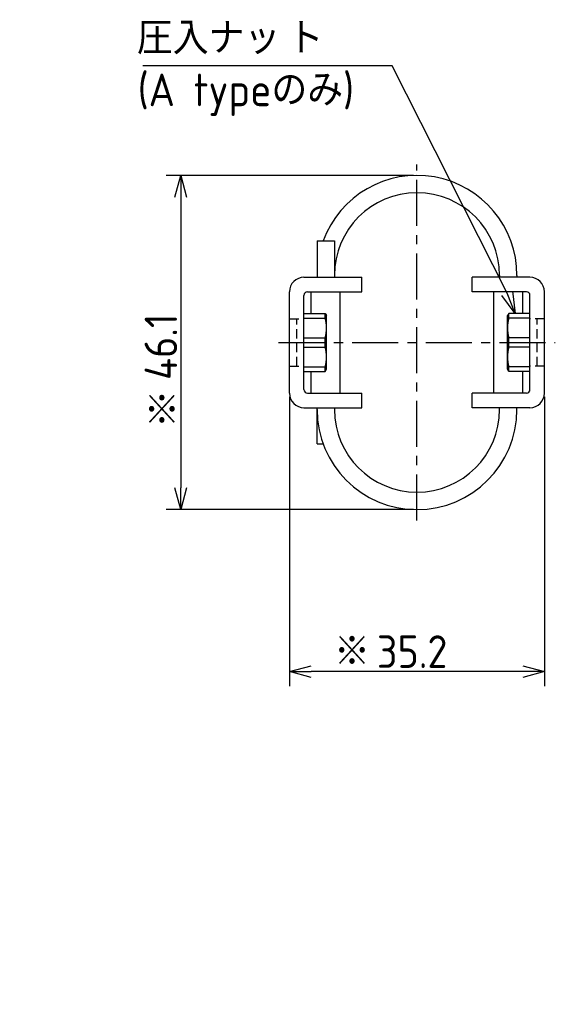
# Model space of a CAD drawing. Extents: x -74 to 312, y 149 to 285.
# Tile 12 of 12: x 238 to 312, y 149 to 285. Entities that reach past the tile are written whole.
import ezdxf

# ---------------------------------------------------------------- set-up
doc = ezdxf.new("R2010")
doc.units = 0
doc.header["$LTSCALE"] = 0.2
doc.linetypes.add('CENTER', pattern=[50.8, 31.75, -6.35, 6.35, -6.35])
doc.linetypes.add('HIDDEN', pattern=[9.525, 6.35, -3.175])
doc.layers.get('0').update_dxf_attribs({"linetype": 'CONTINUOUS'})
doc.layers.get('DEFPOINTS').update_dxf_attribs({"linetype": 'CONTINUOUS'})
doc.layers.add('18-0-CON', color=3, linetype='CONTINUOUS')
doc.styles.add('DIMENSION', font='isocp.shx', dxfattribs={"bigfont": 'bigfont.shx'})
doc.styles.get("Standard").update_dxf_attribs({"font": 'isocp.shx', "bigfont": 'bigfont.shx'})
doc.dimstyles.get("Standard").update_dxf_attribs({"dimtxt": 0.18, "dimasz": 0.18, "dimexe": 0.18, "dimexo": 0.0625, "dimgap": 0.09, "dimtad": 0, "dimtih": 1, "dimtoh": 1, "dimzin": 0, "dimcen": 0.09, "dimazin": 3, "dimtfac": 1, "dimtofl": 0, "dimtmove": 0, "dimatfit": 3})

# ---------------------------------------------------------------- blocks, each defined once
blk = doc.blocks.new('_OPEN30')
at = {"color": 0, "linetype": 'BYBLOCK'}
for p, q in [((-1, 0.268), (0, 0)), ((0, 0), (-1, -0.268)), ((0, 0), (-1, 0))]:
    blk.add_line(p, q, dxfattribs=at)
blk = doc.blocks.new('*U41')
at = {"color": 0, "style": 'DIMENSION'}
blk.add_text('35.2', height=4.5, dxfattribs=at).set_placement((287.07, 195.5))
blk = doc.blocks.new('*D40')
at = {"color": 0}
for p, q in [((275.01, 232.9), (275.01, 193)), ((310.21, 232.9), (310.21, 193)), ((307.21, 195), (278.01, 195))]:
    blk.add_line(p, q, dxfattribs=at)
at = {"layer": 'DEFPOINTS', "color": 0}
for p in [(275.01, 233.4), (310.21, 233.4), (275.01, 195)]:
    blk.add_point(p, dxfattribs=at)
at = {"color": 0, "xscale": 3, "yscale": 3, "zscale": 3, "rotation": 180}
blk.add_blockref('_OPEN30', (275.01, 195), dxfattribs=at)
at = {"color": 0, "xscale": 3, "yscale": 3, "zscale": 3}
blk.add_blockref('_OPEN30', (310.21, 195), dxfattribs=at)
at = {"layer": '18-0-CON'}
blk.add_blockref('*U41', (0, 0), dxfattribs=at)
blk = doc.blocks.new('*U43')
at = {"color": 0, "style": 'DIMENSION'}
blk.add_text('46.1', height=4.5, rotation=90, dxfattribs=at).set_placement((259.5, 235.23))
blk = doc.blocks.new('*D42')
at = {"color": 0}
for p, q in [((292.11, 263.45), (258, 263.45)), ((260, 260.45), (260, 220.35)), ((292.11, 217.35), (258, 217.35))]:
    blk.add_line(p, q, dxfattribs=at)
at = {"layer": 'DEFPOINTS', "color": 0}
for p in [(292.61, 263.45), (260, 217.35), (292.61, 217.35)]:
    blk.add_point(p, dxfattribs=at)
at = {"color": 0, "xscale": 3, "yscale": 3, "zscale": 3}
for p, rotation in [((260, 263.45), 90), ((260, 217.35), 270)]:
    blk.add_blockref('_OPEN30', p, dxfattribs=dict(at, rotation=rotation))
at = {"layer": '18-0-CON'}
blk.add_blockref('*U43', (0, 0), dxfattribs=at)
blk = doc.blocks.new('*U98')
at = {"color": 0}
blk.add_text('(A typeのみ)', height=4.5, dxfattribs=at).set_placement((254.05, 273))
blk = doc.blocks.new('*U100')
blk.add_text('また、ヘリカル防振器はレベリング機能が御座いませんので、お客様にてシム等を用いてレベリングをお願い致します。', height=5).set_placement((-60.43, 149.67))
blk = doc.blocks.new('*U102')
at = {"layer": '18-0-CON'}
blk.add_text('※', height=4.5, dxfattribs=at).set_placement((254.91, 228.77))
blk = doc.blocks.new('*U103')
at = {"layer": '18-0-CON'}
blk.add_text('※', height=4.5, dxfattribs=at).set_placement((281.16, 195.51))

msp = doc.modelspace()

# ---------------------------------------------------------------- linework, layer by layer
at = {"color": 0, "linetype": 'CENTER'}
for p, q in [((292.606, 215.853), (292.606, 264.953)), ((273.506, 240.403), (311.706, 240.403))]:
    msp.add_line(p, q, dxfattribs=at)
for p, q in [((278.806, 254.403), (281.206, 254.403)), ((277.006, 249.403), (285.006, 249.403)), ((285.006, 247.403), (285.006, 249.403)), ((308.206, 249.403), (300.206, 249.403)), ((300.206, 247.403), (300.206, 249.403)), ((275.006, 233.403), (275.006, 247.403)), ((277.506, 247.403), (285.006, 247.403)), ((278.006, 244.403), (278.006, 247.403)), ((282.006, 233.403), (282.006, 247.403)), ((307.706, 247.403), (300.206, 247.403)), ((303.206, 233.403), (303.206, 247.403)), ((307.206, 244.403), (307.206, 247.403)), ((310.206, 233.403), (310.206, 247.403)), ((277.006, 233.903), (277.006, 246.903)), ((308.206, 233.903), (308.206, 246.903)), ((277.006, 244.403), (279.933, 244.403)), ((277.006, 243.773), (279.933, 243.773)), ((279.933, 243.773), (279.933, 244.403)), ((279.933, 244.403), (280.106, 244.103)), ((280.106, 236.703), (280.106, 244.103)), ((305.28, 244.403), (305.106, 244.103)), ((305.106, 236.703), (305.106, 244.103)), ((308.206, 244.403), (305.28, 244.403)), ((305.28, 243.773), (305.28, 244.403)), ((308.206, 243.773), (305.28, 243.773)), ((277.006, 241.038), (279.933, 241.038)), ((279.933, 239.768), (279.933, 241.038)), ((308.206, 241.038), (305.28, 241.038)), ((305.28, 239.768), (305.28, 241.038)), ((277.006, 239.768), (279.933, 239.768)), ((308.206, 239.768), (305.28, 239.768)), ((277.006, 237.033), (279.933, 237.033)), ((277.006, 236.403), (279.933, 236.403)), ((278.006, 233.403), (278.006, 236.403)), ((279.933, 236.403), (279.933, 237.033)), ((279.933, 236.403), (280.106, 236.703)), ((305.28, 236.403), (305.106, 236.703)), ((308.206, 237.033), (305.28, 237.033)), ((305.28, 236.403), (305.28, 237.033)), ((308.206, 236.403), (305.28, 236.403)), ((307.206, 233.403), (307.206, 236.403)), ((277.506, 233.403), (285.006, 233.403)), ((285.006, 231.403), (285.006, 233.403)), ((307.706, 233.403), (300.206, 233.403)), ((300.206, 231.403), (300.206, 233.403)), ((277.006, 231.403), (285.006, 231.403)), ((281.206, 231.403), (281.206, 230.853)), ((308.206, 231.403), (300.206, 231.403)), ((278.806, 226.403), (279.65, 226.403))]:
    msp.add_line(p, q)
at = {"color": 0}
for p, q in [((278.806, 254.403), (278.806, 249.403)), ((281.206, 254.403), (281.206, 249.403)), ((304.006, 249.653), (304.006, 249.403)), ((306.406, 249.653), (306.406, 249.403)), ((278.806, 226.403), (278.806, 231.403)), ((304.006, 230.853), (304.006, 231.403)), ((304.006, 231.153), (304.006, 231.403)), ((306.406, 230.853), (306.406, 231.403)), ((306.406, 231.153), (306.406, 231.403))]:
    msp.add_line(p, q, dxfattribs=at)
at = {"color": 0, "linetype": 'HIDDEN'}
for p, q in [((275.006, 243.653), (277.006, 243.653)), ((276.006, 237.153), (276.006, 243.653)), ((310.206, 243.653), (308.206, 243.653)), ((309.206, 237.153), (309.206, 243.653)), ((275.006, 237.153), (277.006, 237.153)), ((310.206, 237.153), (308.206, 237.153))]:
    msp.add_line(p, q, dxfattribs=at)
at = {"color": 0}
msp.add_lwpolyline([(305.045, 247.185), (289.179, 278.571), (254.779, 278.571)], dxfattribs=at)
for centre, radius, start, end in [((292.606, 249.653), 13.8, 0, 159.86685), ((292.606, 249.653), 11.4, 0, 180), ((277.006, 247.403), 2, 90, 180), ((308.206, 247.403), 2, 0, 90), ((277.506, 246.903), 0.5, 90, 180), ((307.706, 246.903), 0.5, 0, 90), ((274.653, 242.405), 5.455, 345.48138, 14.51862), ((310.56, 242.405), 5.455, 165.48138, 194.51862), ((274.653, 238.4), 5.455, 345.48138, 14.51862), ((310.56, 238.4), 5.455, 165.48138, 194.51862), ((277.506, 233.903), 0.5, 180, 270), ((307.706, 233.903), 0.5, 270, 0), ((277.006, 233.403), 2, 180, 270), ((308.206, 233.403), 2, 270, 0), ((292.606, 231.153), 13.8, 180, 0), ((292.606, 231.153), 11.4, 180, 0)]:
    msp.add_arc(centre, radius, start, end)

# ---------------------------------------------------------------- block references
for name in ['*U98', '*U100']:
    msp.add_blockref(name, (0, 0))
at = {"color": 0, "xscale": 2.999999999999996, "yscale": 2.999999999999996, "zscale": 2.999999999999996, "rotation": 291.9464500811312}
msp.add_blockref('_OPEN30', (306.167, 244.403), dxfattribs=at)
at = {"layer": '18-0-CON'}
for name in ['*U102', '*U103']:
    msp.add_blockref(name, (0, 0), dxfattribs=at)

# ---------------------------------------------------------------- texts
at = {"color": 0}
for s, p in [('圧入ナッ', (253.934, 280.152)), ('ト', (274.742, 280.152))]:
    msp.add_text(s, height=4.5, dxfattribs=at).set_placement(p)

# ---------------------------------------------------------------- dimensions: what is measured, and where the dimension line sits
dim = msp.add_linear_dim(base=(260, 217.353), p1=(292.606, 263.453), p2=(292.606, 217.353), angle=90, dimstyle='Standard', override={"dimscale": 1, "dimclrd": 0, "dimclre": 0, "dimclrt": 0, "dimtol": 0, "dimtp": 0.1, "dimtm": 0}, dxfattribs=at)
dim.commit()
dim.dimension.update_dxf_attribs({"geometry": '*D42', "text_midpoint": (257.25, 240.403)})
dim = msp.add_linear_dim(base=(275.006, 195), p1=(310.206, 233.403), p2=(275.006, 233.403), dimstyle='Standard', override={"dimscale": 1, "dimclrd": 0, "dimclre": 0, "dimclrt": 0, "dimtol": 0, "dimtp": 0.1, "dimtm": 0}, dxfattribs=at)
dim.commit()
dim.dimension.update_dxf_attribs({"geometry": '*D40', "text_midpoint": (292.606, 197.75)})

doc.saveas('drawing.dxf')
